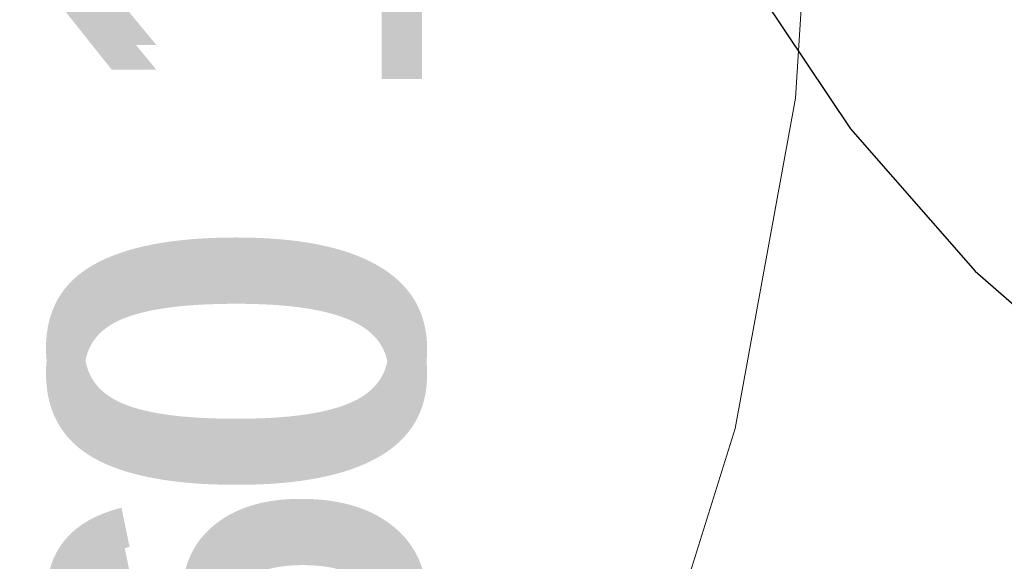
# Model space of a CAD drawing. Extents: x -223 to 557, y -138 to 606.
# Tile 52 of 256: x 12.19 to 17.5, y 21.97 to 24.9. Entities that reach past the tile are written whole.
import ezdxf
from ezdxf.lldxf.tags import DXFTag

# ---------------------------------------------------------------- set-up
doc = ezdxf.new("R2010")
doc.units = 0
doc.layers.get('0').update_dxf_attribs({"lineweight": 35})
for name, color, linetype, lineweight in [('5_EG-HLSE', 7, 'Continuous', 25), ('5_EG-TÜRSTEMPEL', 7, 'Continuous', 25), ('H_Heizkoerpertext', 7, 'Continuous', 35)]:
    doc.layers.add(name, color=color, linetype=linetype, lineweight=lineweight)
doc.layers.add('H_Heizkoerper', color=1, linetype='Continuous', lineweight=35, true_color=0xff0000)
doc.styles.get("Standard").update_dxf_attribs({"font": 'arial.ttf'})
tags = doc.linetypes.add('ALL_S14', pattern=[0.002, 0.001, -0.001]).pattern_tags.tags
tags[6:7] = [DXFTag(74, 4), DXFTag(75, 0), DXFTag(340, '0'), DXFTag(46, 1.0), DXFTag(50, 0.0), DXFTag(44, 0.0), DXFTag(45, 0.0)]
tags[4:5] = [DXFTag(74, 4), DXFTag(75, 0), DXFTag(340, '0'), DXFTag(46, 1.0), DXFTag(50, 0.0), DXFTag(44, 0.0), DXFTag(45, 0.0)]

# ---------------------------------------------------------------- blocks, each defined once
blk = doc.blocks.new('Referenz-A07ALDUO1N', base_point=(-167.6747, -99.33))
at = {"layer": '5_EG-HLSE', "color": 0, "linetype": 'ALL_S14', "lineweight": 13, "ltscale": 0.13}
for p, q in [((16.375, 24.4742), (16.4844, 26.2823)), ((16.0485, 22.6925), (16.375, 24.4742)), ((15.5096, 20.9632), (16.0485, 22.6925))]:
    blk.add_line(p, q, dxfattribs=at)
at = {"layer": '5_EG-TÜRSTEMPEL', "color": 0, "lineweight": -2}
for p, q in [((16.1046, 25.1567), (16.6714, 24.3084)), ((16.6714, 24.3084), (17.3442, 23.5413)), ((17.3442, 23.5413), (18.1113, 22.8686))]:
    blk.add_line(p, q, dxfattribs=at)
blk = doc.blocks.new('Heizkörper-A07ALDUQ1N', base_point=(12.3571, 0.4766))
at = {"layer": 'H_Heizkoerpertext', "linetype": 'ByBlock', "lineweight": -2, "ltscale": 0.35, "insert": (12.3571, 0.4766), "char_height": 2, "attachment_point": 1, "rotation": 90}
blk.add_mtext('{\\W0.9;\\fArial;Charleston 1100 460 100}', dxfattribs=at)
blk = doc.blocks.new('Heizkörper-A07ALDVC1N', base_point=(10.9576, -1.056))
at = {"layer": 'H_Heizkoerpertext', "linetype": 'ByBlock', "lineweight": -2, "ltscale": 0.35, "insert": (12.3571, 0.3435), "char_height": 2, "attachment_point": 1, "rotation": 90}
blk.add_mtext('{\\W0.9;\\fArial;Charleston 1100 460 100}', dxfattribs=at)

msp = doc.modelspace()

# ---------------------------------------------------------------- block references
at = {"color": 251, "lineweight": 25, "ltscale": 0.25, "true_color": 0x585858}
msp.add_blockref('Referenz-A07ALDUO1N', (-167.6747, -99.33), dxfattribs=at)
at = {"layer": 'H_Heizkoerper', "ltscale": 0.35}
for name, p in [('Heizkörper-A07ALDUQ1N', (12.3571, 0.4766)), ('Heizkörper-A07ALDVC1N', (10.9576, -1.056))]:
    msp.add_blockref(name, p, dxfattribs=at)

doc.saveas('drawing.dxf')
